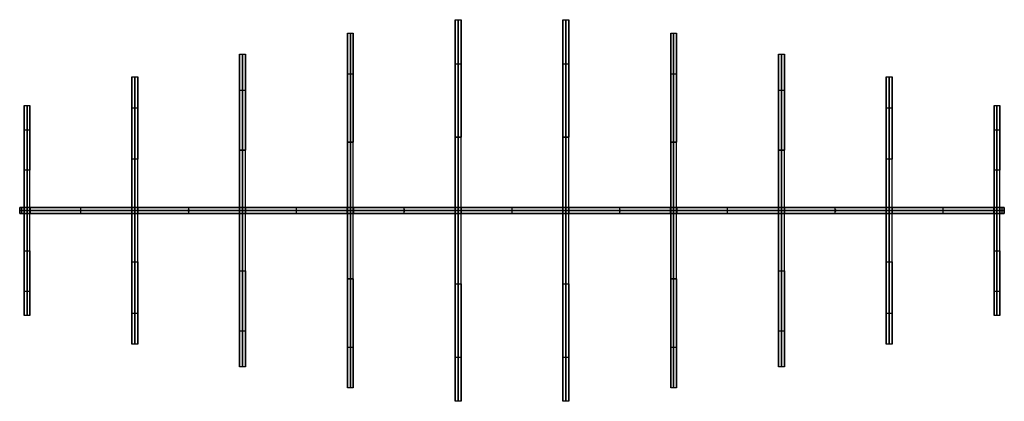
# Model space of a CAD drawing. Header units: millimetres. Extents: x -1005 to 1005, y -390 to 390.
import ezdxf

# ---------------------------------------------------------------- set-up
doc = ezdxf.new("R2010")
doc.units = ezdxf.units.MM
doc.layers.add('Default', color=7, linetype='Continuous', true_color=0x000000)

msp = doc.modelspace()

# ---------------------------------------------------------------- linework, layer by layer
at = {"layer": 'Default', "color": 31, "true_color": 0xdec493}
for p, q in [((-116, -360, 70), (-116, 360, 70)), ((-104, -360, 70), (-104, 360, 70)), ((104, -360, 70), (104, 360, 70)), ((116, -360, 70), (116, 360, 70)), ((-336, -334.8, 65.1), (-336, 334.8, 65.1)), ((-324, -334.8, 65.1), (-324, 334.8, 65.1)), ((324, -334.8, 65.1), (324, 334.8, 65.1)), ((336, -334.8, 65.1), (336, 334.8, 65.1)), ((-556, -295.2, 57.4), (-556, 295.2, 57.4)), ((-544, -295.2, 57.4), (-544, 295.2, 57.4)), ((544, -295.2, 57.4), (544, 295.2, 57.4)), ((556, -295.2, 57.4), (556, 295.2, 57.4)), ((-776, -252, 49), (-776, 252, 49)), ((-764, -252, 49), (-764, 252, 49)), ((764, -252, 49), (764, 252, 49)), ((776, -252, 49), (776, 252, 49)), ((-996, -198, 38.5), (-996, 198, 38.5)), ((-984, -198, 38.5), (-984, 198, 38.5)), ((984, -198, 38.5), (984, 198, 38.5)), ((996, -198, 38.5), (996, 198, 38.5)), ((-116, 150, -110), (-104, 150, -110)), ((104, 150, -110), (116, 150, -110)), ((-556, 123, -90.2), (-544, 123, -90.2)), ((-336, 139.5, -102.3), (-324, 139.5, -102.3)), ((324, 139.5, -102.3), (336, 139.5, -102.3)), ((544, 123, -90.2), (556, 123, -90.2)), ((-996, 6.2, -13.8), (-984, 6.2, -13.8)), ((-996, 0, 170.5), (-984, 0, 170.5)), ((-996, 0), (-996, 0, 170.5)), ((-996, 0), (-984, 0)), ((-990, -6.2), (-990, 6.2)), ((-990, 6.2, -27.7), (-990, 6.2)), ((-984, 0), (-984, 0, 170.5)), ((-776, 6.2, -17.6), (-764, 6.2, -17.6)), ((-776, 0, 217), (-764, 0, 217)), ((-776, 0), (-776, 0, 217)), ((-776, 0), (-764, 0)), ((-770, -6.2), (-770, 6.2)), ((-770, 6.2, -35.1), (-770, 6.2)), ((-764, 0), (-764, 0, 217)), ((-556, 6.2, -20.6), (-544, 6.2, -20.6)), ((-556, 0, 254.2), (-544, 0, 254.2)), ((-556, 0), (-556, 0, 254.2)), ((-556, 0), (-544, 0)), ((-550, -6.2), (-550, 6.2)), ((-550, 6.2, -41.1), (-550, 6.2)), ((-544, 0), (-544, 0, 254.2)), ((-336, 6.2, -23.3), (-324, 6.2, -23.3)), ((-336, 0, 288.3), (-324, 0, 288.3)), ((-336, 0), (-336, 0, 288.3)), ((-336, 0), (-324, 0)), ((-330, -6.2), (-330, 6.2)), ((-330, 6.2, -46.6), (-330, 6.2)), ((-324, 0), (-324, 0, 288.3)), ((-116, 6.2, -25), (-104, 6.2, -25)), ((-116, 0, 310), (-104, 0, 310)), ((-116, 0), (-116, 0, 310)), ((-116, 0), (-104, 0)), ((-110, -6.2), (-110, 6.2)), ((-110, 6.2, -50.1), (-110, 6.2)), ((-104, 0), (-104, 0, 310)), ((104, 6.2, -25), (116, 6.2, -25)), ((104, 0, 310), (116, 0, 310)), ((104, 0), (104, 0, 310)), ((104, 0), (116, 0)), ((110, -6.2), (110, 6.2)), ((110, 6.2, -50.1), (110, 6.2)), ((116, 0), (116, 0, 310)), ((324, 6.2, -23.3), (336, 6.2, -23.3)), ((324, 0, 288.3), (336, 0, 288.3)), ((324, 0), (324, 0, 288.3)), ((324, 0), (336, 0)), ((330, -6.2), (330, 6.2)), ((330, 6.2, -46.6), (330, 6.2)), ((336, 0), (336, 0, 288.3)), ((544, 6.2, -20.6), (556, 6.2, -20.6)), ((544, 0, 254.2), (556, 0, 254.2)), ((544, 0), (544, 0, 254.2)), ((544, 0), (556, 0)), ((550, -6.2), (550, 6.2)), ((550, 6.2, -41.1), (550, 6.2)), ((556, 0), (556, 0, 254.2)), ((764, 6.2, -17.6), (776, 6.2, -17.6)), ((764, 0, 217), (776, 0, 217)), ((764, 0), (764, 0, 217)), ((764, 0), (776, 0)), ((770, -6.2), (770, 6.2)), ((770, 6.2, -35.1), (770, 6.2)), ((776, 0), (776, 0, 217)), ((984, 6.2, -13.8), (996, 6.2, -13.8)), ((984, 0, 170.5), (996, 0, 170.5)), ((984, 0), (984, 0, 170.5)), ((984, 0), (996, 0)), ((990, -6.2), (990, 6.2)), ((990, 6.2, -27.7), (990, 6.2)), ((996, 0), (996, 0, 170.5)), ((-996, -6.2, -13.8), (-984, -6.2, -13.8)), ((-990, -6.2), (-990, -6.2, -27.7)), ((-776, -6.2, -17.6), (-764, -6.2, -17.6)), ((-770, -6.2), (-770, -6.2, -35.1)), ((-556, -6.2, -20.6), (-544, -6.2, -20.6)), ((-550, -6.2), (-550, -6.2, -41.1)), ((-336, -6.2, -23.3), (-324, -6.2, -23.3)), ((-330, -6.2), (-330, -6.2, -46.6)), ((-116, -6.2, -25), (-104, -6.2, -25)), ((-110, -6.2), (-110, -6.2, -50.1)), ((104, -6.2, -25), (116, -6.2, -25)), ((110, -6.2), (110, -6.2, -50.1)), ((324, -6.2, -23.3), (336, -6.2, -23.3)), ((330, -6.2), (330, -6.2, -46.6)), ((544, -6.2, -20.6), (556, -6.2, -20.6)), ((550, -6.2), (550, -6.2, -41.1)), ((764, -6.2, -17.6), (776, -6.2, -17.6)), ((770, -6.2), (770, -6.2, -35.1)), ((984, -6.2, -13.8), (996, -6.2, -13.8)), ((990, -6.2), (990, -6.2, -27.7)), ((-324, -139.5, -102.3), (-336, -139.5, -102.3)), ((336, -139.5, -102.3), (324, -139.5, -102.3))]:
    msp.add_line(p, q, dxfattribs=at)
at = {"layer": 'Default', "color": 33, "true_color": 0xb89965}
for p, q in [((-1005, 6), (-1005, -6)), ((-1005, 6), (-996.2, 6)), ((-1005, 0, -80), (-1005, 0, 80)), ((1005, 0, -80), (-1005, 0, -80)), ((-1005, 0, 80), (-996.2, 0, 80)), ((-1000.6, -6, 80), (-1000.6, 6, 80)), ((-996.2, 6, 40), (-996.2, -6, 40)), ((-983.8, 0), (-996.2, 0)), ((-996.2, 0), (-996.2, 0, 80)), ((-990, -6), (-990, 6)), ((-983.8, 6), (-776.2, 6)), ((-983.8, -6, 40), (-983.8, 6, 40)), ((-983.8, 0), (-983.8, 0, 80)), ((-983.8, 0, 80), (-776.2, 0, 80)), ((-880, -6, 80), (-880, 6, 80)), ((-776.2, 6, 40), (-776.2, -6, 40)), ((-763.8, 0), (-776.2, 0)), ((-776.2, 0), (-776.2, 0, 80)), ((-770, -6), (-770, 6)), ((-763.8, 6), (-556.2, 6)), ((-763.8, -6, 40), (-763.8, 6, 40)), ((-763.8, 0), (-763.8, 0, 80)), ((-763.8, 0, 80), (-556.2, 0, 80)), ((-660, -6, 80), (-660, 6, 80)), ((-556.2, 6, 40), (-556.2, -6, 40)), ((-543.8, 0), (-556.2, 0)), ((-556.2, 0), (-556.2, 0, 80)), ((-550, -6), (-550, 6)), ((-543.8, 6), (-336.2, 6)), ((-543.8, -6, 40), (-543.8, 6, 40)), ((-543.8, 0), (-543.8, 0, 80)), ((-543.8, 0, 80), (-336.2, 0, 80)), ((-440, -6, 80), (-440, 6, 80)), ((-336.2, 6, 40), (-336.2, -6, 40)), ((-323.8, 0), (-336.2, 0)), ((-336.2, 0), (-336.2, 0, 80)), ((-330, -6), (-330, 6)), ((-323.8, 6), (-116.2, 6)), ((-323.8, -6, 40), (-323.8, 6, 40)), ((-323.8, 0), (-323.8, 0, 80)), ((-323.8, 0, 80), (-116.2, 0, 80)), ((-220, -6, 80), (-220, 6, 80)), ((-116.2, 6, 40), (-116.2, -6, 40)), ((-103.8, 0), (-116.2, 0)), ((-116.2, 0), (-116.2, 0, 80)), ((-110, -6), (-110, 6)), ((-103.8, 6), (103.8, 6)), ((-103.8, -6, 40), (-103.8, 6, 40)), ((-103.8, 0), (-103.8, 0, 80)), ((-103.8, 0, 80), (103.8, 0, 80)), ((0, -6, -80), (0, 6, -80)), ((0, 6, 80), (0, 6, -80)), ((0, -6, 80), (0, 6, 80)), ((103.8, 6, 40), (103.8, -6, 40)), ((116.2, 0), (103.8, 0)), ((103.8, 0), (103.8, 0, 80)), ((110, -6), (110, 6)), ((116.2, 6), (323.8, 6)), ((116.2, -6, 40), (116.2, 6, 40)), ((116.2, 0), (116.2, 0, 80)), ((116.2, 0, 80), (323.8, 0, 80)), ((220, -6, 80), (220, 6, 80)), ((323.8, 6, 40), (323.8, -6, 40)), ((336.2, 0), (323.8, 0)), ((323.8, 0), (323.8, 0, 80)), ((330, -6), (330, 6)), ((336.2, 6), (543.8, 6)), ((336.2, -6, 40), (336.2, 6, 40)), ((336.2, 0), (336.2, 0, 80)), ((336.2, 0, 80), (543.8, 0, 80)), ((440, -6, 80), (440, 6, 80)), ((543.8, 6, 40), (543.8, -6, 40)), ((556.2, 0), (543.8, 0)), ((543.8, 0), (543.8, 0, 80)), ((550, -6), (550, 6)), ((556.2, 6), (763.8, 6)), ((556.2, -6, 40), (556.2, 6, 40)), ((556.2, 0), (556.2, 0, 80)), ((556.2, 0, 80), (763.8, 0, 80)), ((660, -6, 80), (660, 6, 80)), ((763.8, 6, 40), (763.8, -6, 40)), ((776.2, 0), (763.8, 0)), ((763.8, 0), (763.8, 0, 80)), ((770, -6), (770, 6)), ((776.2, 6), (983.8, 6)), ((776.2, -6, 40), (776.2, 6, 40)), ((776.2, 0), (776.2, 0, 80)), ((776.2, 0, 80), (983.8, 0, 80)), ((880, -6, 80), (880, 6, 80)), ((983.8, 6, 40), (983.8, -6, 40)), ((996.2, 0), (983.8, 0)), ((983.8, 0), (983.8, 0, 80)), ((990, -6), (990, 6)), ((996.2, 6), (1005, 6)), ((996.2, -6, 40), (996.2, 6, 40)), ((996.2, 0, 80), (1005, 0, 80)), ((996.2, 0), (996.2, 0, 80)), ((1000.6, -6, 80), (1000.6, 6, 80)), ((1005, -6), (1005, 6)), ((1005, 0, -80), (1005, 0, 80)), ((-1005, -6), (-996.2, -6)), ((-983.8, -6), (-776.2, -6)), ((-763.8, -6), (-556.2, -6)), ((-543.8, -6), (-336.2, -6)), ((-323.8, -6), (-116.2, -6)), ((-103.8, -6), (103.8, -6)), ((0, -6, 80), (0, -6, -80)), ((116.2, -6), (323.8, -6)), ((336.2, -6), (543.8, -6)), ((556.2, -6), (763.8, -6)), ((776.2, -6), (983.8, -6)), ((996.2, -6), (1005, -6))]:
    msp.add_line(p, q, dxfattribs=at)
at = {"layer": 'Default', "color": 250, "true_color": 0x38342e}
for p, q in [((-661.5, 0, 80), (-661.5, 0, 800)), ((-661.5, 0, 80), (-658.5, 0, 80)), ((-661.5, 0, 800), (-658.5, 0, 800)), ((-660, 1.5, 80), (-660, 1.5, 800)), ((-660, -1.5, 80), (-660, 1.5, 80)), ((-660, -1.5, 800), (-660, 1.5, 800)), ((-658.5, 0, 80), (-658.5, 0, 800)), ((-221.5, 0, 80), (-221.5, 0, 800)), ((-221.5, 0, 80), (-218.5, 0, 80)), ((-221.5, 0, 800), (-218.5, 0, 800)), ((-220, 1.5, 80), (-220, 1.5, 800)), ((-220, -1.5, 80), (-220, 1.5, 80)), ((-220, -1.5, 800), (-220, 1.5, 800)), ((-218.5, 0, 80), (-218.5, 0, 800)), ((218.5, 0, 80), (218.5, 0, 800)), ((218.5, 0, 80), (221.5, 0, 80)), ((218.5, 0, 800), (221.5, 0, 800)), ((220, 1.5, 80), (220, 1.5, 800)), ((220, -1.5, 80), (220, 1.5, 80)), ((220, -1.5, 800), (220, 1.5, 800)), ((221.5, 0, 80), (221.5, 0, 800)), ((658.5, 0, 80), (658.5, 0, 800)), ((658.5, 0, 80), (661.5, 0, 80)), ((658.5, 0, 800), (661.5, 0, 800)), ((660, 1.5, 80), (660, 1.5, 800)), ((660, -1.5, 80), (660, 1.5, 80)), ((660, -1.5, 800), (660, 1.5, 800)), ((661.5, 0, 80), (661.5, 0, 800)), ((-660, -1.5, 80), (-660, -1.5, 800)), ((-220, -1.5, 80), (-220, -1.5, 800)), ((220, -1.5, 80), (220, -1.5, 800)), ((660, -1.5, 80), (660, -1.5, 800))]:
    msp.add_line(p, q, dxfattribs=at)
for centre in [(-660, 0, 80), (-660, 0, 440), (-220, 0, 80), (-220, 0, 440), (220, 0, 80), (220, 0, 440), (660, 0, 80), (660, 0, 440)]:
    msp.add_circle(centre, 1.5, dxfattribs=at)
at = {"layer": 'Default', "color": 250, "true_color": 0x38342e, "extrusion": (0, 0, -1)}
for centre in [(660, 0, -800), (220, 0, -800), (-220, 0, -800), (-660, 0, -800)]:
    msp.add_circle(centre, 1.5, dxfattribs=at)
at = {"layer": 'Default', "color": 31, "true_color": 0xdec493, "extrusion": (1, 0, 0)}
for centre, radius, start, end in [((300, -80, -116), 90, 270, 0), ((0, -80, -116), 390, 0, 180), ((300, -80, -110), 90, 270, 0), ((0, -80, -110), 390, 0, 180), ((300, -80, 104), 90, 270, 0), ((0, -80, 104), 390, 0, 180), ((300, -80, 110), 90, 270, 0), ((0, -80, 110), 390, 0, 180), ((279, -74.4, -336), 83.7, 270, 0), ((0, -74.4, -336), 362.7, 0, 180), ((279, -74.4, -330), 83.7, 270, 0), ((0, -74.4, -330), 362.7, 0, 180), ((279, -74.4, 324), 83.7, 270, 0), ((0, -74.4, 324), 362.7, 0, 180), ((279, -74.4, 330), 83.7, 270, 0), ((0, -74.4, 330), 362.7, 0, 180), ((246, -65.6, -556), 73.8, 270, 0), ((0, -65.6, -556), 319.8, 0, 180), ((246, -65.6, -550), 73.8, 270, 0), ((0, -65.6, -550), 319.8, 0, 180), ((246, -65.6, 544), 73.8, 270, 0), ((0, -65.6, 544), 319.8, 0, 180), ((246, -65.6, 550), 73.8, 270, 0), ((0, -65.6, 550), 319.8, 0, 180), ((300, 47.5, -116), 217.5, 226.3972, 270), ((300, 47.5, -110), 217.5, 226.3972, 270), ((300, 47.5, 104), 217.5, 226.3972, 270), ((300, 47.5, 110), 217.5, 226.3972, 270), ((210, -56, -776), 63, 270, 0), ((0, -56, -776), 273, 0, 180), ((210, -56, -770), 63, 270, 0), ((0, -56, -770), 273, 0, 180), ((279, 44.2, -336), 202.3, 226.3972, 270), ((279, 44.2, -330), 202.3, 226.3972, 270), ((279, 44.2, 324), 202.3, 226.3972, 270), ((279, 44.2, 330), 202.3, 226.3972, 270), ((210, -56, 764), 63, 270, 0), ((0, -56, 764), 273, 0, 180), ((210, -56, 770), 63, 270, 0), ((0, -56, 770), 273, 0, 180), ((246, 38.9, -556), 178.4, 226.3972, 270), ((246, 38.9, -550), 178.3, 226.3972, 270), ((246, 38.9, 544), 178.4, 226.3972, 270), ((246, 38.9, 550), 178.3, 226.3972, 270), ((165, -44, -996), 49.5, 270, 0), ((0, -44, -996), 214.5, 0, 180), ((165, -44, -990), 49.5, 270, 0), ((0, -44, -990), 214.5, 0, 180), ((210, 33.2, -776), 152.3, 226.3972, 270), ((210, 33.2, -770), 152.2, 226.3972, 270), ((210, 33.2, 764), 152.3, 226.3972, 270), ((210, 33.2, 770), 152.2, 226.3972, 270), ((165, -44, 984), 49.5, 270, 0), ((0, -44, 984), 214.5, 0, 180), ((165, -44, 990), 49.5, 270, 0), ((0, -44, 990), 214.5, 0, 180), ((165, 26.1, -996), 119.6, 226.3972, 270), ((165, 26.1, -990), 119.6, 226.3972, 270), ((165, 26.1, 984), 119.6, 226.3972, 270), ((165, 26.1, 990), 119.6, 226.3972, 270), ((0, -147.1, -996), 119.6, 92.9709, 133.6028), ((0, -187.3, -776), 152.3, 92.3339, 133.6028), ((0, -219.3, -556), 178.3, 91.9922, 133.6028), ((0, -248.8, -336), 202.3, 91.7565, 133.6028), ((0, -267.5, -116), 217.5, 91.6335, 133.6028), ((0, -267.5, 104), 217.5, 91.6335, 133.6028), ((0, -248.8, 324), 202.3, 91.7565, 133.6028), ((0, -219.3, 544), 178.3, 91.9922, 133.6028), ((0, -187.3, 764), 152.3, 92.3339, 133.6028), ((0, -147.1, 984), 119.6, 92.9709, 133.6028), ((-165, 26.1, -996), 119.6, 270, 313.6028), ((-165, 26.1, -990), 119.6, 270, 313.6028), ((-165, 26.1, 984), 119.6, 270, 313.6028), ((-165, 26.1, 990), 119.6, 270, 313.6028), ((-210, 33.2, -776), 152.2, 270, 313.6028), ((-210, 33.2, -770), 152.2, 270, 313.6028), ((-210, 33.2, 764), 152.2, 270, 313.6028), ((-210, 33.2, 770), 152.2, 270, 313.6028), ((-246, 38.9, -556), 178.3, 270, 313.6028), ((-246, 38.9, -550), 178.3, 270, 313.6028), ((-279, 44.2, -336), 202.3, 270, 313.6028), ((-279, 44.2, -330), 202.3, 270, 313.6028), ((-279, 44.2, 324), 202.3, 270, 313.6028), ((-279, 44.2, 330), 202.3, 270, 313.6028), ((-246, 38.9, 544), 178.3, 270, 313.6028), ((-246, 38.9, 550), 178.3, 270, 313.6028), ((-300, 47.5, -116), 217.5, 270, 313.6028), ((-300, 47.5, -110), 217.5, 270, 313.6028), ((-300, 47.5, 104), 217.5, 270, 313.6028), ((-300, 47.5, 110), 217.5, 270, 313.6028), ((-165, -44, -996), 49.5, 180, 270), ((-165, -44, -990), 49.5, 180, 270), ((-165, -44, 984), 49.5, 180, 270), ((-165, -44, 990), 49.5, 180, 270), ((-210, -56, -776), 63, 180, 270), ((-210, -56, -770), 63, 180, 270), ((-210, -56, 764), 63, 180, 270), ((-210, -56, 770), 63, 180, 270), ((-246, -65.6, -556), 73.8, 180, 270), ((-246, -65.6, -550), 73.8, 180, 270), ((-246, -65.6, 544), 73.8, 180, 270), ((-246, -65.6, 550), 73.8, 180, 270), ((-279, -74.4, -336), 83.7, 180, 270), ((-279, -74.4, -330), 83.7, 180, 270), ((-279, -74.4, 324), 83.7, 180, 270), ((-279, -74.4, 330), 83.7, 180, 270), ((-300, -80, -116), 90, 180, 270), ((-300, -80, -110), 90, 180, 270), ((-300, -80, 104), 90, 180, 270), ((-300, -80, 110), 90, 180, 270)]:
    msp.add_arc(centre, radius, start, end, dxfattribs=at)
at = {"layer": 'Default', "color": 31, "true_color": 0xdec493, "extrusion": (-1, 0, 0)}
for centre, radius, start, end in [((-300, -80, 104), 90, 180, 270), ((0, -80, 104), 390, 0, 180), ((-300, -80, -116), 90, 180, 270), ((0, -80, -116), 390, 0, 180), ((-279, -74.4, 324), 83.7, 180, 270), ((0, -74.4, 324), 362.7, 0, 180), ((-279, -74.4, -336), 83.7, 180, 270), ((0, -74.4, -336), 362.7, 0, 180), ((-246, -65.6, 544), 73.8, 180, 270), ((0, -65.6, 544), 319.8, 0, 180), ((-246, -65.6, -556), 73.8, 180, 270), ((0, -65.6, -556), 319.8, 0, 180), ((-300, 47.5, 104), 217.5, 270, 313.6028), ((-300, 47.5, -116), 217.5, 270, 313.6028), ((-210, -56, 764), 63, 180, 270), ((0, -56, 764), 273, 0, 180), ((-279, 44.2, 324), 202.3, 270, 313.6028), ((-279, 44.2, -336), 202.3, 270, 313.6028), ((-210, -56, -776), 63, 180, 270), ((0, -56, -776), 273, 0, 180), ((-246, 38.9, 544), 178.3, 270, 313.6028), ((-246, 38.9, -556), 178.3, 270, 313.6028), ((-165, -44, 984), 49.5, 180, 270), ((0, -44, 984), 214.5, 0, 180), ((-210, 33.2, 764), 152.2, 270, 313.6028), ((-210, 33.2, -776), 152.2, 270, 313.6028), ((-165, -44, -996), 49.5, 180, 270), ((0, -44, -996), 214.5, 0, 180), ((-165, 26.1, 984), 119.6, 270, 313.6028), ((-165, 26.1, -996), 119.6, 270, 313.6028), ((0, -267.5, 116), 217.5, 91.6335, 133.6028), ((0, -267.5, 110), 217.5, 91.6335, 133.6028), ((0, -267.5, 104), 217.5, 91.6335, 133.6028), ((0, -267.5, -104), 217.5, 91.6335, 133.6028), ((0, -267.5, -110), 217.5, 91.6335, 133.6028), ((0, -267.5, -116), 217.5, 91.6335, 133.6028), ((0, -219.3, 556), 178.3, 91.9922, 133.6028), ((0, -219.3, 550), 178.3, 91.9922, 133.6028), ((0, -219.3, 544), 178.3, 91.9922, 133.6028), ((0, -248.8, 336), 202.3, 91.7565, 133.6028), ((0, -248.8, 330), 202.3, 91.7565, 133.6028), ((0, -248.8, 324), 202.3, 91.7565, 133.6028), ((0, -248.8, -324), 202.3, 91.7565, 133.6028), ((0, -248.8, -330), 202.3, 91.7565, 133.6028), ((0, -248.8, -336), 202.3, 91.7565, 133.6028), ((0, -219.3, -544), 178.3, 91.9922, 133.6028), ((0, -219.3, -550), 178.3, 91.9922, 133.6028), ((0, -219.3, -556), 178.3, 91.9922, 133.6028), ((0, -187.3, 776), 152.3, 92.3339, 133.6028), ((0, -187.3, 770), 152.2, 92.3339, 133.6028), ((0, -187.3, 764), 152.3, 92.3339, 133.6028), ((0, -187.3, -764), 152.3, 92.3339, 133.6028), ((0, -187.3, -770), 152.2, 92.3339, 133.6028), ((0, -187.3, -776), 152.3, 92.3339, 133.6028), ((0, -147.1, 996), 119.6, 92.9709, 133.6028), ((0, -147.1, 990), 119.6, 92.9709, 133.6028), ((0, -147.1, 984), 119.6, 92.9709, 133.6028), ((0, -147.1, -984), 119.6, 92.9709, 133.6028), ((0, -147.1, -990), 119.6, 92.9709, 133.6028), ((0, -147.1, -996), 119.6, 92.9709, 133.6028), ((0, -147.1, 990), 119.6, 46.3972, 87.0291), ((0, -147.1, 984), 119.6, 46.3972, 87.0291), ((0, -187.3, 770), 152.2, 46.3972, 87.6661), ((0, -187.3, 764), 152.3, 46.3972, 87.6661), ((0, -219.3, 550), 178.3, 46.3972, 88.0078), ((0, -219.3, 544), 178.3, 46.3972, 88.0078), ((0, -248.8, 330), 202.3, 46.3972, 88.2435), ((0, -248.8, 324), 202.3, 46.3972, 88.2435), ((0, -267.5, 110), 217.5, 46.3972, 88.3665), ((0, -267.5, 104), 217.5, 46.3972, 88.3665), ((0, -267.5, -110), 217.5, 46.3972, 88.3665), ((0, -267.5, -116), 217.5, 46.3972, 88.3665), ((0, -248.8, -330), 202.3, 46.3972, 88.2435), ((0, -248.8, -336), 202.3, 46.3972, 88.2435), ((0, -219.3, -550), 178.3, 46.3972, 88.0078), ((0, -219.3, -556), 178.3, 46.3972, 88.0078), ((0, -187.3, -770), 152.2, 46.3972, 87.6661), ((0, -187.3, -776), 152.3, 46.3972, 87.6661), ((0, -147.1, -990), 119.6, 46.3972, 87.0291), ((0, -147.1, -996), 119.6, 46.3972, 87.0291), ((165, 26.1, 984), 119.6, 226.3972, 270), ((165, 26.1, -996), 119.6, 226.3972, 270), ((210, 33.2, 764), 152.2, 226.3972, 270), ((210, 33.2, -776), 152.2, 226.3972, 270), ((246, 38.9, 544), 178.3, 226.3972, 270), ((279, 44.2, 324), 202.3, 226.3972, 270), ((279, 44.2, -336), 202.3, 226.3972, 270), ((246, 38.9, -556), 178.3, 226.3972, 270), ((300, 47.5, 104), 217.5, 226.3972, 270), ((300, 47.5, -116), 217.5, 226.3972, 270), ((165, -44, 984), 49.5, 270, 0), ((165, -44, -996), 49.5, 270, 0), ((210, -56, 764), 63, 270, 0), ((210, -56, -776), 63, 270, 0), ((246, -65.6, 544), 73.8, 270, 0), ((246, -65.6, -556), 73.8, 270, 0), ((279, -74.4, 324), 83.7, 270, 0), ((279, -74.4, -336), 83.7, 270, 0), ((300, -80, 104), 90, 270, 0), ((300, -80, -116), 90, 270, 0)]:
    msp.add_arc(centre, radius, start, end, dxfattribs=at)
at = {"layer": 'Default', "color": 31, "true_color": 0xdec493}
for points in [[(-116, 390, -80), (-110, 390, -80), (-104, 390, -80)], [(104, 390, -80), (110, 390, -80), (116, 390, -80)], [(-336, 362.7, -74.4), (-330, 362.7, -74.4), (-324, 362.7, -74.4)], [(324, 362.7, -74.4), (330, 362.7, -74.4), (336, 362.7, -74.4)], [(-556, 319.8, -65.6), (-550, 319.8, -65.6), (-544, 319.8, -65.6)], [(544, 319.8, -65.6), (550, 319.8, -65.6), (556, 319.8, -65.6)], [(-116, 300, -170), (-110, 300, -170), (-104, 300, -170)], [(104, 300, -170), (110, 300, -170), (116, 300, -170)], [(-776, 273, -56), (-770, 273, -56), (-764, 273, -56)], [(-336, 279, -158.1), (-330, 279, -158.1), (-324, 279, -158.1)], [(324, 279, -158.1), (330, 279, -158.1), (336, 279, -158.1)], [(764, 273, -56), (770, 273, -56), (776, 273, -56)], [(-556, 246, -139.4), (-550, 246, -139.4), (-544, 246, -139.4)], [(544, 246, -139.4), (550, 246, -139.4), (556, 246, -139.4)], [(-996, 214.5, -44), (-990, 214.5, -44), (-984, 214.5, -44)], [(-776, 210, -119), (-770, 210, -119), (-764, 210, -119)], [(764, 210, -119), (770, 210, -119), (776, 210, -119)], [(984, 214.5, -44), (990, 214.5, -44), (996, 214.5, -44)], [(-996, 165, -93.5), (-990, 165, -93.5), (-984, 165, -93.5)], [(984, 165, -93.5), (990, 165, -93.5), (996, 165, -93.5)], [(-104, 150, -110), (-110, 150, -110), (-116, 150, -110)], [(116, 150, -110), (110, 150, -110), (104, 150, -110)], [(-544, 123, -90.2), (-550, 123, -90.2), (-556, 123, -90.2)], [(-324, 139.5, -102.3), (-330, 139.5, -102.3), (-336, 139.5, -102.3)], [(336, 139.5, -102.3), (330, 139.5, -102.3), (324, 139.5, -102.3)], [(556, 123, -90.2), (550, 123, -90.2), (544, 123, -90.2)], [(-764, 105, -77), (-770, 105, -77), (-776, 105, -77)], [(776, 105, -77), (770, 105, -77), (764, 105, -77)], [(-984, 82.5, -60.5), (-990, 82.5, -60.5), (-996, 82.5, -60.5)], [(996, 82.5, -60.5), (990, 82.5, -60.5), (984, 82.5, -60.5)], [(-996, 6.2), (-996, 6.2, -13.8), (-996, 6.2, -27.7)], [(-996, -6.2), (-996, 0), (-996, 6.2)], [(-984, 6.2), (-990, 6.2), (-996, 6.2)], [(-996, 6.2, -27.7), (-990, 6.2, -27.7), (-984, 6.2, -27.7)], [(-984, -6.2), (-984, 0), (-984, 6.2)], [(-984, 6.2), (-984, 6.2, -13.8), (-984, 6.2, -27.7)], [(-776, 6.2), (-776, 6.2, -17.6), (-776, 6.2, -35.1)], [(-776, -6.2), (-776, 0), (-776, 6.2)], [(-764, 6.2), (-770, 6.2), (-776, 6.2)], [(-776, 6.2, -35.1), (-770, 6.2, -35.1), (-764, 6.2, -35.1)], [(-764, -6.2), (-764, 0), (-764, 6.2)], [(-764, 6.2), (-764, 6.2, -17.6), (-764, 6.2, -35.1)], [(-556, 6.2), (-556, 6.2, -20.6), (-556, 6.2, -41.1)], [(-556, -6.2), (-556, 0), (-556, 6.2)], [(-544, 6.2), (-550, 6.2), (-556, 6.2)], [(-556, 6.2, -41.1), (-550, 6.2, -41.1), (-544, 6.2, -41.1)], [(-544, -6.2), (-544, 0), (-544, 6.2)], [(-544, 6.2), (-544, 6.2, -20.6), (-544, 6.2, -41.1)], [(-336, 6.2), (-336, 6.2, -23.3), (-336, 6.2, -46.6)], [(-336, -6.2), (-336, 0), (-336, 6.2)], [(-324, 6.2), (-330, 6.2), (-336, 6.2)], [(-336, 6.2, -46.6), (-330, 6.2, -46.6), (-324, 6.2, -46.6)], [(-324, -6.2), (-324, 0), (-324, 6.2)], [(-324, 6.2), (-324, 6.2, -23.3), (-324, 6.2, -46.6)], [(-116, 6.2), (-116, 6.2, -25), (-116, 6.2, -50.1)], [(-116, -6.2), (-116, 0), (-116, 6.2)], [(-104, 6.2), (-110, 6.2), (-116, 6.2)], [(-116, 6.2, -50.1), (-110, 6.2, -50.1), (-104, 6.2, -50.1)], [(-104, -6.2), (-104, 0), (-104, 6.2)], [(-104, 6.2), (-104, 6.2, -25), (-104, 6.2, -50.1)], [(104, 6.2), (104, 6.2, -25), (104, 6.2, -50.1)], [(104, -6.2), (104, 0), (104, 6.2)], [(116, 6.2), (110, 6.2), (104, 6.2)], [(104, 6.2, -50.1), (110, 6.2, -50.1), (116, 6.2, -50.1)], [(116, -6.2), (116, 0), (116, 6.2)], [(116, 6.2), (116, 6.2, -25), (116, 6.2, -50.1)], [(324, 6.2), (324, 6.2, -23.3), (324, 6.2, -46.6)], [(324, -6.2), (324, 0), (324, 6.2)], [(336, 6.2), (330, 6.2), (324, 6.2)], [(324, 6.2, -46.6), (330, 6.2, -46.6), (336, 6.2, -46.6)], [(336, -6.2), (336, 0), (336, 6.2)], [(336, 6.2), (336, 6.2, -23.3), (336, 6.2, -46.6)], [(544, 6.2), (544, 6.2, -20.6), (544, 6.2, -41.1)], [(544, -6.2), (544, 0), (544, 6.2)], [(556, 6.2), (550, 6.2), (544, 6.2)], [(544, 6.2, -41.1), (550, 6.2, -41.1), (556, 6.2, -41.1)], [(556, -6.2), (556, 0), (556, 6.2)], [(556, 6.2), (556, 6.2, -20.6), (556, 6.2, -41.1)], [(764, 6.2), (764, 6.2, -17.6), (764, 6.2, -35.1)], [(764, -6.2), (764, 0), (764, 6.2)], [(776, 6.2), (770, 6.2), (764, 6.2)], [(764, 6.2, -35.1), (770, 6.2, -35.1), (776, 6.2, -35.1)], [(776, -6.2), (776, 0), (776, 6.2)], [(776, 6.2), (776, 6.2, -17.6), (776, 6.2, -35.1)], [(984, 6.2), (984, 6.2, -13.8), (984, 6.2, -27.7)], [(984, -6.2), (984, 0), (984, 6.2)], [(996, 6.2), (990, 6.2), (984, 6.2)], [(984, 6.2, -27.7), (990, 6.2, -27.7), (996, 6.2, -27.7)], [(996, -6.2), (996, 0), (996, 6.2)], [(996, 6.2), (996, 6.2, -13.8), (996, 6.2, -27.7)], [(-996, -6.2, -27.7), (-996, -6.2, -13.8), (-996, -6.2)], [(-996, -6.2), (-990, -6.2), (-984, -6.2)], [(-984, -6.2, -27.7), (-990, -6.2, -27.7), (-996, -6.2, -27.7)], [(-984, -6.2, -27.7), (-984, -6.2, -13.8), (-984, -6.2)], [(-776, -6.2, -35.1), (-776, -6.2, -17.6), (-776, -6.2)], [(-776, -6.2), (-770, -6.2), (-764, -6.2)], [(-764, -6.2, -35.1), (-770, -6.2, -35.1), (-776, -6.2, -35.1)], [(-764, -6.2, -35.1), (-764, -6.2, -17.6), (-764, -6.2)], [(-556, -6.2, -41.1), (-556, -6.2, -20.6), (-556, -6.2)], [(-556, -6.2), (-550, -6.2), (-544, -6.2)], [(-544, -6.2, -41.1), (-550, -6.2, -41.1), (-556, -6.2, -41.1)], [(-544, -6.2, -41.1), (-544, -6.2, -20.6), (-544, -6.2)], [(-336, -6.2, -46.6), (-336, -6.2, -23.3), (-336, -6.2)], [(-336, -6.2), (-330, -6.2), (-324, -6.2)], [(-324, -6.2, -46.6), (-330, -6.2, -46.6), (-336, -6.2, -46.6)], [(-324, -6.2, -46.6), (-324, -6.2, -23.3), (-324, -6.2)], [(-116, -6.2, -50.1), (-116, -6.2, -25), (-116, -6.2)], [(-116, -6.2), (-110, -6.2), (-104, -6.2)], [(-104, -6.2, -50.1), (-110, -6.2, -50.1), (-116, -6.2, -50.1)], [(-104, -6.2, -50.1), (-104, -6.2, -25), (-104, -6.2)], [(104, -6.2, -50.1), (104, -6.2, -25), (104, -6.2)], [(104, -6.2), (110, -6.2), (116, -6.2)], [(116, -6.2, -50.1), (110, -6.2, -50.1), (104, -6.2, -50.1)], [(116, -6.2, -50.1), (116, -6.2, -25), (116, -6.2)], [(324, -6.2, -46.6), (324, -6.2, -23.3), (324, -6.2)], [(324, -6.2), (330, -6.2), (336, -6.2)], [(336, -6.2, -46.6), (330, -6.2, -46.6), (324, -6.2, -46.6)], [(336, -6.2, -46.6), (336, -6.2, -23.3), (336, -6.2)], [(544, -6.2, -41.1), (544, -6.2, -20.6), (544, -6.2)], [(544, -6.2), (550, -6.2), (556, -6.2)], [(556, -6.2, -41.1), (550, -6.2, -41.1), (544, -6.2, -41.1)], [(556, -6.2, -41.1), (556, -6.2, -20.6), (556, -6.2)], [(764, -6.2, -35.1), (764, -6.2, -17.6), (764, -6.2)], [(764, -6.2), (770, -6.2), (776, -6.2)], [(776, -6.2, -35.1), (770, -6.2, -35.1), (764, -6.2, -35.1)], [(776, -6.2, -35.1), (776, -6.2, -17.6), (776, -6.2)], [(984, -6.2, -27.7), (984, -6.2, -13.8), (984, -6.2)], [(984, -6.2), (990, -6.2), (996, -6.2)], [(996, -6.2, -27.7), (990, -6.2, -27.7), (984, -6.2, -27.7)], [(996, -6.2, -27.7), (996, -6.2, -13.8), (996, -6.2)], [(-996, -82.5, -60.5), (-990, -82.5, -60.5), (-984, -82.5, -60.5)], [(984, -82.5, -60.5), (990, -82.5, -60.5), (996, -82.5, -60.5)], [(-776, -105, -77), (-770, -105, -77), (-764, -105, -77)], [(764, -105, -77), (770, -105, -77), (776, -105, -77)], [(-556, -123, -90.2), (-550, -123, -90.2), (-544, -123, -90.2)], [(-336, -139.5, -102.3), (-330, -139.5, -102.3), (-324, -139.5, -102.3)], [(324, -139.5, -102.3), (330, -139.5, -102.3), (336, -139.5, -102.3)], [(544, -123, -90.2), (550, -123, -90.2), (556, -123, -90.2)], [(-116, -150, -110), (-110, -150, -110), (-104, -150, -110)], [(104, -150, -110), (110, -150, -110), (116, -150, -110)], [(-996, -165, -93.5), (-990, -165, -93.5), (-984, -165, -93.5)], [(984, -165, -93.5), (990, -165, -93.5), (996, -165, -93.5)], [(-984, -214.5, -44), (-990, -214.5, -44), (-996, -214.5, -44)], [(-776, -210, -119), (-770, -210, -119), (-764, -210, -119)], [(764, -210, -119), (770, -210, -119), (776, -210, -119)], [(996, -214.5, -44), (990, -214.5, -44), (984, -214.5, -44)], [(-556, -246, -139.4), (-550, -246, -139.4), (-544, -246, -139.4)], [(544, -246, -139.4), (550, -246, -139.4), (556, -246, -139.4)], [(-764, -273, -56), (-770, -273, -56), (-776, -273, -56)], [(-336, -279, -158.1), (-330, -279, -158.1), (-324, -279, -158.1)], [(324, -279, -158.1), (330, -279, -158.1), (336, -279, -158.1)], [(776, -273, -56), (770, -273, -56), (764, -273, -56)], [(-116, -300, -170), (-110, -300, -170), (-104, -300, -170)], [(104, -300, -170), (110, -300, -170), (116, -300, -170)], [(-544, -319.8, -65.6), (-550, -319.8, -65.6), (-556, -319.8, -65.6)], [(556, -319.8, -65.6), (550, -319.8, -65.6), (544, -319.8, -65.6)], [(-324, -362.7, -74.4), (-330, -362.7, -74.4), (-336, -362.7, -74.4)], [(336, -362.7, -74.4), (330, -362.7, -74.4), (324, -362.7, -74.4)], [(-104, -390, -80), (-110, -390, -80), (-116, -390, -80)], [(116, -390, -80), (110, -390, -80), (104, -390, -80)]]:
    msp.add_open_spline(points, degree=2, dxfattribs=at)
at = {"layer": 'Default', "color": 33, "true_color": 0xb89965}
for points in [[(-1005, 6, 80), (-1005, 6), (-1005, 6, -80)], [(-1005, 6, -80), (-1005, 0, -80), (-1005, -6, -80)], [(-1005, -6, 80), (-1005, 0, 80), (-1005, 6, 80)], [(-1005, 6, -80), (0, 6, -80), (1005, 6, -80)], [(-996.2, 6, 80), (-1000.6, 6, 80), (-1005, 6, 80)], [(-996.2, 6), (-996.2, 6, 40), (-996.2, 6, 80)], [(-983.8, 6), (-990, 6), (-996.2, 6)], [(-996.2, -6), (-996.2, 0), (-996.2, 6)], [(-996.2, -6, 80), (-996.2, 0, 80), (-996.2, 6, 80)], [(-983.8, 6, 80), (-983.8, 6, 40), (-983.8, 6)], [(-776.2, 6, 80), (-880, 6, 80), (-983.8, 6, 80)], [(-983.8, 6), (-983.8, 0), (-983.8, -6)], [(-983.8, 6, 80), (-983.8, 0, 80), (-983.8, -6, 80)], [(-776.2, 6), (-776.2, 6, 40), (-776.2, 6, 80)], [(-763.8, 6), (-770, 6), (-776.2, 6)], [(-776.2, -6), (-776.2, 0), (-776.2, 6)], [(-776.2, -6, 80), (-776.2, 0, 80), (-776.2, 6, 80)], [(-763.8, 6, 80), (-763.8, 6, 40), (-763.8, 6)], [(-556.2, 6, 80), (-660, 6, 80), (-763.8, 6, 80)], [(-763.8, 6), (-763.8, 0), (-763.8, -6)], [(-763.8, 6, 80), (-763.8, 0, 80), (-763.8, -6, 80)], [(-556.2, 6), (-556.2, 6, 40), (-556.2, 6, 80)], [(-543.8, 6), (-550, 6), (-556.2, 6)], [(-556.2, -6), (-556.2, 0), (-556.2, 6)], [(-556.2, -6, 80), (-556.2, 0, 80), (-556.2, 6, 80)], [(-543.8, 6, 80), (-543.8, 6, 40), (-543.8, 6)], [(-336.2, 6, 80), (-440, 6, 80), (-543.8, 6, 80)], [(-543.8, 6), (-543.8, 0), (-543.8, -6)], [(-543.8, 6, 80), (-543.8, 0, 80), (-543.8, -6, 80)], [(-336.2, 6), (-336.2, 6, 40), (-336.2, 6, 80)], [(-323.8, 6), (-330, 6), (-336.2, 6)], [(-336.2, -6), (-336.2, 0), (-336.2, 6)], [(-336.2, -6, 80), (-336.2, 0, 80), (-336.2, 6, 80)], [(-323.8, 6, 80), (-323.8, 6, 40), (-323.8, 6)], [(-116.2, 6, 80), (-220, 6, 80), (-323.8, 6, 80)], [(-323.8, 6), (-323.8, 0), (-323.8, -6)], [(-323.8, 6, 80), (-323.8, 0, 80), (-323.8, -6, 80)], [(-116.2, 6), (-116.2, 6, 40), (-116.2, 6, 80)], [(-103.8, 6), (-110, 6), (-116.2, 6)], [(-116.2, -6), (-116.2, 0), (-116.2, 6)], [(-116.2, -6, 80), (-116.2, 0, 80), (-116.2, 6, 80)], [(-103.8, 6, 80), (-103.8, 6, 40), (-103.8, 6)], [(103.8, 6, 80), (0, 6, 80), (-103.8, 6, 80)], [(-103.8, 6), (-103.8, 0), (-103.8, -6)], [(-103.8, 6, 80), (-103.8, 0, 80), (-103.8, -6, 80)], [(103.8, 6), (103.8, 6, 40), (103.8, 6, 80)], [(116.2, 6), (110, 6), (103.8, 6)], [(103.8, -6), (103.8, 0), (103.8, 6)], [(103.8, -6, 80), (103.8, 0, 80), (103.8, 6, 80)], [(116.2, 6, 80), (116.2, 6, 40), (116.2, 6)], [(323.8, 6, 80), (220, 6, 80), (116.2, 6, 80)], [(116.2, 6), (116.2, 0), (116.2, -6)], [(116.2, 6, 80), (116.2, 0, 80), (116.2, -6, 80)], [(323.8, 6), (323.8, 6, 40), (323.8, 6, 80)], [(336.2, 6), (330, 6), (323.8, 6)], [(323.8, -6), (323.8, 0), (323.8, 6)], [(323.8, -6, 80), (323.8, 0, 80), (323.8, 6, 80)], [(336.2, 6, 80), (336.2, 6, 40), (336.2, 6)], [(543.8, 6, 80), (440, 6, 80), (336.2, 6, 80)], [(336.2, 6), (336.2, 0), (336.2, -6)], [(336.2, 6, 80), (336.2, 0, 80), (336.2, -6, 80)], [(543.8, 6), (543.8, 6, 40), (543.8, 6, 80)], [(556.2, 6), (550, 6), (543.8, 6)], [(543.8, -6), (543.8, 0), (543.8, 6)], [(543.8, -6, 80), (543.8, 0, 80), (543.8, 6, 80)], [(556.2, 6, 80), (556.2, 6, 40), (556.2, 6)], [(763.8, 6, 80), (660, 6, 80), (556.2, 6, 80)], [(556.2, 6), (556.2, 0), (556.2, -6)], [(556.2, 6, 80), (556.2, 0, 80), (556.2, -6, 80)], [(763.8, 6), (763.8, 6, 40), (763.8, 6, 80)], [(776.2, 6), (770, 6), (763.8, 6)], [(763.8, -6), (763.8, 0), (763.8, 6)], [(763.8, -6, 80), (763.8, 0, 80), (763.8, 6, 80)], [(776.2, 6, 80), (776.2, 6, 40), (776.2, 6)], [(983.8, 6, 80), (880, 6, 80), (776.2, 6, 80)], [(776.2, 6), (776.2, 0), (776.2, -6)], [(776.2, 6, 80), (776.2, 0, 80), (776.2, -6, 80)], [(983.8, 6), (983.8, 6, 40), (983.8, 6, 80)], [(996.2, 6), (990, 6), (983.8, 6)], [(983.8, -6), (983.8, 0), (983.8, 6)], [(983.8, -6, 80), (983.8, 0, 80), (983.8, 6, 80)], [(1005, 6, 80), (1000.6, 6, 80), (996.2, 6, 80)], [(996.2, 6, 80), (996.2, 0, 80), (996.2, -6, 80)], [(996.2, 6, 80), (996.2, 6, 40), (996.2, 6)], [(996.2, 6), (996.2, 0), (996.2, -6)], [(1005, 6, -80), (1005, 6), (1005, 6, 80)], [(1005, 6, 80), (1005, 0, 80), (1005, -6, 80)], [(1005, -6, -80), (1005, 0, -80), (1005, 6, -80)], [(-1005, -6, -80), (-1005, -6), (-1005, -6, 80)], [(1005, -6, -80), (0, -6, -80), (-1005, -6, -80)], [(-996.2, -6, 80), (-1000.6, -6, 80), (-1005, -6, 80)], [(-983.8, -6), (-990, -6), (-996.2, -6)], [(-996.2, -6), (-996.2, -6, 40), (-996.2, -6, 80)], [(-776.2, -6, 80), (-880, -6, 80), (-983.8, -6, 80)], [(-983.8, -6, 80), (-983.8, -6, 40), (-983.8, -6)], [(-763.8, -6), (-770, -6), (-776.2, -6)], [(-776.2, -6), (-776.2, -6, 40), (-776.2, -6, 80)], [(-556.2, -6, 80), (-660, -6, 80), (-763.8, -6, 80)], [(-763.8, -6, 80), (-763.8, -6, 40), (-763.8, -6)], [(-543.8, -6), (-550, -6), (-556.2, -6)], [(-556.2, -6), (-556.2, -6, 40), (-556.2, -6, 80)], [(-336.2, -6, 80), (-440, -6, 80), (-543.8, -6, 80)], [(-543.8, -6, 80), (-543.8, -6, 40), (-543.8, -6)], [(-323.8, -6), (-330, -6), (-336.2, -6)], [(-336.2, -6), (-336.2, -6, 40), (-336.2, -6, 80)], [(-116.2, -6, 80), (-220, -6, 80), (-323.8, -6, 80)], [(-323.8, -6, 80), (-323.8, -6, 40), (-323.8, -6)], [(-103.8, -6), (-110, -6), (-116.2, -6)], [(-116.2, -6), (-116.2, -6, 40), (-116.2, -6, 80)], [(103.8, -6, 80), (0, -6, 80), (-103.8, -6, 80)], [(-103.8, -6, 80), (-103.8, -6, 40), (-103.8, -6)], [(116.2, -6), (110, -6), (103.8, -6)], [(103.8, -6), (103.8, -6, 40), (103.8, -6, 80)], [(323.8, -6, 80), (220, -6, 80), (116.2, -6, 80)], [(116.2, -6, 80), (116.2, -6, 40), (116.2, -6)], [(336.2, -6), (330, -6), (323.8, -6)], [(323.8, -6), (323.8, -6, 40), (323.8, -6, 80)], [(543.8, -6, 80), (440, -6, 80), (336.2, -6, 80)], [(336.2, -6, 80), (336.2, -6, 40), (336.2, -6)], [(556.2, -6), (550, -6), (543.8, -6)], [(543.8, -6), (543.8, -6, 40), (543.8, -6, 80)], [(763.8, -6, 80), (660, -6, 80), (556.2, -6, 80)], [(556.2, -6, 80), (556.2, -6, 40), (556.2, -6)], [(776.2, -6), (770, -6), (763.8, -6)], [(763.8, -6), (763.8, -6, 40), (763.8, -6, 80)], [(983.8, -6, 80), (880, -6, 80), (776.2, -6, 80)], [(776.2, -6, 80), (776.2, -6, 40), (776.2, -6)], [(996.2, -6), (990, -6), (983.8, -6)], [(983.8, -6), (983.8, -6, 40), (983.8, -6, 80)], [(996.2, -6, 80), (1000.6, -6, 80), (1005, -6, 80)], [(996.2, -6, 80), (996.2, -6, 40), (996.2, -6)], [(1005, -6, 80), (1005, -6), (1005, -6, -80)]]:
    msp.add_open_spline(points, degree=2, dxfattribs=at)

doc.saveas('drawing.dxf')
